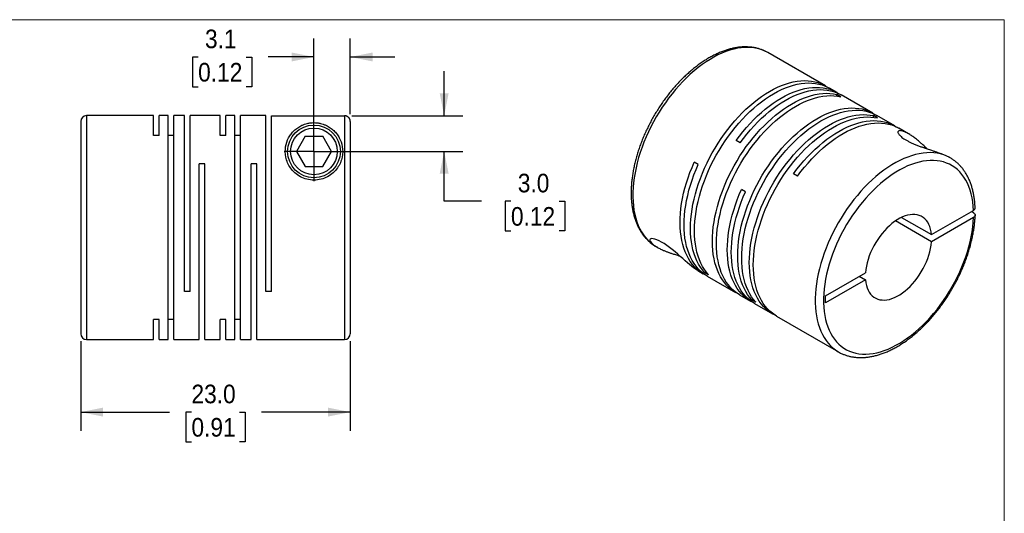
# Model space of a CAD drawing. Header units: millimetres. Extents: x 0 to 140, y 0 to 108.
# Tile 3 of 3: x 56 to 140, y 66 to 108. Entities that reach past the tile are written whole.
import ezdxf

# ---------------------------------------------------------------- set-up
doc = ezdxf.new("R2010")
doc.units = ezdxf.units.MM
doc.header["$LTSCALE"] = 0.5
doc.linetypes.add('SLD-Solid', pattern=[0])
doc.layers.add('SLD-0', color=7, linetype='SLD-Solid', lineweight=25)
doc.styles.add('SLDTEXTSTYLE0', font='GOTHIC.TTF', dxfattribs={"width": 0.913})
doc.dimstyles.new('SLDDIMSTYLE2', dxfattribs={"dimtxt": 1.5875, "dimasz": 1.905, "dimexe": 0, "dimexo": 0.0625, "dimgap": 0.396875, "dimtad": 0, "dimtih": 1, "dimtoh": 1, "dimdec": 1, "dimrnd": 1e-09, "dimzin": 12, "dimdsep": 46, "dimtxsty": 'SLDTEXTSTYLE0', "dimsah": 1, "dimcen": 0.09, "dimadec": 0, "dimazin": 3, "dimtfac": 1, "dimtdec": 1, "dimtmove": 0, "dimatfit": 0, "dimfxl": 0, "dimfrac": 2, "dimtolj": 1, "dimtzin": 12, "dimarcsym": 0})
doc.dimstyles.new('SLDDIMSTYLE3', dxfattribs={"dimtxt": 1.5875, "dimasz": 1.905, "dimexe": 0, "dimexo": 0.0625, "dimgap": 0.396875, "dimtad": 0, "dimtih": 1, "dimtoh": 1, "dimdec": 1, "dimrnd": 1e-09, "dimzin": 4, "dimdsep": 46, "dimtxsty": 'SLDTEXTSTYLE0', "dimsah": 1, "dimcen": 0.09, "dimadec": 0, "dimazin": 1, "dimtfac": 1, "dimtdec": 1, "dimtmove": 0, "dimatfit": 0, "dimfxl": 0, "dimfrac": 2, "dimtolj": 1, "dimtzin": 12, "dimarcsym": 0})
doc.dimstyles.new('SLDDIMSTYLE5', dxfattribs={"dimtxt": 1.5875, "dimasz": 1.905, "dimexe": 0, "dimexo": 0.0625, "dimgap": 0.396875, "dimtad": 0, "dimtih": 1, "dimtoh": 1, "dimdec": 1, "dimrnd": 1e-09, "dimzin": 4, "dimdsep": 46, "dimtxsty": 'SLDTEXTSTYLE0', "dimsah": 1, "dimcen": 0.09, "dimadec": 0, "dimazin": 1, "dimtfac": 1, "dimtdec": 1, "dimtofl": 0, "dimtmove": 0, "dimatfit": 3, "dimfxl": 0, "dimfrac": 2, "dimtolj": 1, "dimtzin": 12, "dimarcsym": 0})

# ---------------------------------------------------------------- blocks, each defined once
blk = doc.blocks.new('Block2')
at = {"color": 7, "linetype": 'SLD-Solid', "lineweight": 18}
for p, q in [((139.701, 107.951), (0.001, 107.951)), ((139.701, 0.001), (139.701, 107.951))]:
    blk.add_line(p, q, dxfattribs=at)
blk = doc.blocks.new('_D_6')
at = {"layer": 'SLD-0'}
for p, q in [((80.804, 97.353), (80.804, 106.357)), ((83.904, 99.895), (83.904, 106.357)), ((70.92, 104.758), (70.436, 104.758)), ((70.436, 104.758), (70.436, 102.238)), ((75.025, 104.758), (75.509, 104.758)), ((75.509, 104.758), (75.509, 102.238)), ((80.804, 104.77), (76.901, 104.77)), ((83.904, 104.77), (87.714, 104.77)), ((70.436, 102.238), (70.92, 102.238)), ((75.509, 102.238), (75.025, 102.238))]:
    blk.add_line(p, q, dxfattribs=at)
for points in [[(80.804, 104.77), (78.899, 105.151), (78.899, 104.389)], [(83.904, 104.77), (85.809, 104.389), (85.809, 105.151)]]:
    blk.add_solid(points, dxfattribs=at)
at = {"layer": 'SLD-0', "char_height": 1.5875, "attachment_point": 1, "style": 'SLDTEXTSTYLE0'}
for s, insert in [('3.1', (71.506, 107.108)), ('0.12', (70.92, 104.265))]:
    blk.add_mtext(s, dxfattribs=dict(at, insert=insert))
blk = doc.blocks.new('_D_7')
at = {"layer": 'SLD-0'}
for p, q in [((91.913, 99.761), (91.913, 103.571)), ((84.039, 99.761), (93.501, 99.761)), ((81.439, 96.718), (93.501, 96.718)), ((91.913, 92.472), (91.913, 96.718)), ((95.088, 92.472), (91.913, 92.472)), ((97.607, 92.46), (97.124, 92.46)), ((97.124, 92.46), (97.124, 89.94)), ((101.713, 92.46), (102.197, 92.46)), ((102.197, 92.46), (102.197, 89.94)), ((97.124, 89.94), (97.607, 89.94)), ((102.197, 89.94), (101.713, 89.94))]:
    blk.add_line(p, q, dxfattribs=at)
for points in [[(91.913, 99.761), (92.294, 101.666), (91.532, 101.666)], [(91.913, 96.718), (91.532, 94.813), (92.294, 94.813)]]:
    blk.add_solid(points, dxfattribs=at)
at = {"layer": 'SLD-0', "char_height": 1.5875, "attachment_point": 1, "style": 'SLDTEXTSTYLE0'}
for s, insert in [('3.0', (98.194, 94.81)), ('0.12', (97.607, 91.967))]:
    blk.add_mtext(s, dxfattribs=dict(at, insert=insert))
blk = doc.blocks.new('_D_8')
at = {"layer": 'SLD-0'}
for p, q in [((60.904, 80.533), (60.904, 72.893)), ((83.904, 80.533), (83.904, 72.893)), ((60.904, 74.48), (68.475, 74.48)), ((70.351, 74.468), (69.867, 74.468)), ((69.867, 74.468), (69.867, 71.948)), ((74.457, 74.468), (74.94, 74.468)), ((74.94, 74.468), (74.94, 71.948)), ((83.904, 74.48), (76.332, 74.48)), ((69.867, 71.948), (70.351, 71.948)), ((74.94, 71.948), (74.457, 71.948))]:
    blk.add_line(p, q, dxfattribs=at)
for points in [[(60.904, 74.48), (62.809, 74.099), (62.809, 74.861)], [(83.904, 74.48), (81.999, 74.861), (81.999, 74.099)]]:
    blk.add_solid(points, dxfattribs=at)
at = {"layer": 'SLD-0', "char_height": 1.5875, "attachment_point": 1, "style": 'SLDTEXTSTYLE0'}
for s, insert in [('23.0', (70.351, 76.819)), ('0.91', (70.351, 73.976))]:
    blk.add_mtext(s, dxfattribs=dict(at, insert=insert))
blk = doc.blocks.new('SW_CENTERMARKSYMBOL_3')
at = {"layer": 'SLD-0', "color": 0}
for q in [(0, 2.54), (-2.54, 0), (0, -2.54), (2.54, 0)]:
    blk.add_line((0, 0), q, dxfattribs=at)

msp = doc.modelspace()

# ---------------------------------------------------------------- linework, layer by layer
for p, q in [((124.451, 102.305), (119.537, 105.142)), ((125.441, 101.734), (124.791, 102.109)), ((125.744, 101.385), (125.404, 101.581)), ((125.404, 101.444), (125.404, 101.581)), ((128.482, 99.979), (125.781, 101.538)), ((60.904, 99.268), (60.904, 81.168)), ((67.104, 99.768), (61.404, 99.768)), ((61.404, 99.768), (61.404, 80.668)), ((67.104, 98.06), (67.104, 99.768)), ((68.354, 99.768), (67.584, 99.768)), ((67.584, 98.06), (67.584, 99.768)), ((68.354, 80.668), (68.354, 99.768)), ((69.754, 99.768), (68.834, 99.768)), ((68.834, 80.668), (68.834, 99.768)), ((69.754, 84.768), (69.754, 99.768)), ((72.804, 99.768), (70.234, 99.768)), ((70.234, 84.768), (70.234, 99.768)), ((72.804, 98.06), (72.804, 99.768)), ((74.054, 99.768), (73.284, 99.768)), ((73.284, 98.06), (73.284, 99.768)), ((74.054, 80.668), (74.054, 99.768)), ((76.704, 99.768), (74.534, 99.768)), ((74.534, 80.668), (74.534, 99.768)), ((76.704, 84.768), (76.704, 99.768)), ((77.184, 84.768), (77.184, 99.761)), ((77.184, 99.761), (83.404, 99.761)), ((83.404, 99.761), (83.404, 80.668)), ((83.904, 99.26), (83.904, 81.168)), ((128.89, 99.569), (128.551, 99.765)), ((128.551, 99.628), (128.551, 99.765)), ((130.356, 98.897), (128.821, 99.783)), ((131.533, 98.217), (130.695, 98.701)), ((67.584, 98.06), (67.104, 98.06)), ((68.834, 98.06), (68.354, 98.06)), ((73.284, 98.06), (72.804, 98.06)), ((74.534, 98.06), (74.054, 98.06)), ((80.053, 98.018), (79.303, 96.718)), ((80.053, 98.018), (81.554, 98.018)), ((82.305, 96.718), (81.554, 98.018)), ((117.152, 97.446), (116.813, 97.642)), ((79.303, 96.718), (80.053, 95.418)), ((81.554, 95.418), (82.305, 96.718)), ((113.587, 95.598), (113.248, 95.794)), ((135.093, 96.162), (134.977, 96.229)), ((135.093, 96.162), (135.073, 96.173)), ((71.484, 95.668), (71.004, 95.668)), ((71.004, 80.668), (71.004, 95.668)), ((71.484, 80.668), (71.484, 95.668)), ((75.934, 95.668), (75.454, 95.668)), ((75.454, 80.668), (75.454, 95.668)), ((75.934, 80.668), (75.934, 95.668)), ((80.053, 95.418), (81.554, 95.418)), ((122.067, 94.609), (121.727, 94.805)), ((117.617, 93.271), (117.278, 93.467)), ((133.488, 89.619), (137.066, 91.684)), ((137.066, 91.48), (136.889, 91.582)), ((133.488, 89.006), (130.407, 90.785)), ((130.937, 91.092), (133.488, 89.619)), ((137.066, 91.072), (133.488, 89.006)), ((109.978, 88.606), (109.988, 88.601)), ((109.988, 88.601), (110.104, 88.534)), ((113.549, 86.545), (114.018, 86.274)), ((114.131, 86.383), (114.25, 86.452)), ((114.471, 86.187), (114.131, 86.383)), ((114.358, 86.078), (116.776, 84.682)), ((124.45, 84.401), (127.856, 86.368)), ((127.856, 85.755), (124.45, 83.789)), ((127.326, 86.061), (127.856, 85.755)), ((70.234, 84.768), (69.754, 84.768)), ((77.184, 84.768), (76.704, 84.768)), ((117.115, 84.486), (118.049, 83.947)), ((118.162, 84.057), (118.28, 84.125)), ((118.501, 83.861), (118.162, 84.057)), ((124.45, 83.789), (124.45, 84.401)), ((118.388, 83.751), (119.923, 82.866)), ((67.584, 82.376), (67.104, 82.376)), ((67.104, 80.668), (67.104, 82.376)), ((67.584, 80.668), (67.584, 82.376)), ((68.834, 82.376), (68.354, 82.376)), ((73.284, 82.376), (72.804, 82.376)), ((72.804, 80.668), (72.804, 82.376)), ((73.284, 80.668), (73.284, 82.376)), ((74.534, 82.376), (74.054, 82.376)), ((120.262, 82.67), (125.544, 79.62)), ((61.404, 80.668), (67.104, 80.668)), ((67.584, 80.668), (68.354, 80.668)), ((68.834, 80.668), (71.004, 80.668)), ((71.484, 80.668), (72.804, 80.668)), ((73.284, 80.668), (74.054, 80.668)), ((74.534, 80.668), (75.454, 80.668)), ((75.934, 80.668), (83.404, 80.668)), ((125.544, 79.62), (125.563, 79.609))]:
    msp.add_line(p, q)
at = {"flags": 128}
for points in [[(119.537, 105.142), (119.52, 105.152), (119.273, 105.279), (119.014, 105.385), (118.744, 105.469), (118.464, 105.531), (118.174, 105.571), (117.876, 105.589), (117.57, 105.584), (117.257, 105.558), (116.937, 105.51), (116.612, 105.439), (116.282, 105.347), (115.948, 105.233), (115.612, 105.098), (115.273, 104.942), (114.933, 104.765), (114.592, 104.569), (114.252, 104.353), (113.913, 104.117), (113.576, 103.864), (113.243, 103.592), (112.913, 103.304), (112.588, 102.999), (112.268, 102.678), (111.955, 102.343), (111.649, 101.994), (111.35, 101.632), (111.061, 101.257), (110.781, 100.872), (110.511, 100.476), (110.252, 100.071), (110.004, 99.658), (109.769, 99.238), (109.546, 98.812), (109.336, 98.381), (109.14, 97.946), (108.959, 97.508), (108.792, 97.069), (108.641, 96.629), (108.505, 96.19), (108.385, 95.753), (108.281, 95.318), (108.194, 94.888), (108.123, 94.462), (108.069, 94.043), (108.033, 93.631), (108.013, 93.227), (108.011, 92.832), (108.025, 92.448), (108.057, 92.074), (108.106, 91.714), (108.172, 91.366), (108.255, 91.032), (108.354, 90.713), (108.47, 90.41), (108.601, 90.123), (108.748, 89.853), (108.911, 89.601), (109.088, 89.368), (109.28, 89.154), (109.486, 88.959), (109.705, 88.785), (109.937, 88.631), (109.978, 88.606)], [(114.131, 86.383), (113.943, 86.605), (113.77, 86.845), (113.612, 87.104), (113.469, 87.381), (113.343, 87.674), (113.232, 87.985), (113.138, 88.31), (113.061, 88.65), (113.001, 89.004), (112.958, 89.371), (112.932, 89.75), (112.924, 90.14), (112.933, 90.54), (112.959, 90.949), (113.002, 91.366), (113.063, 91.79), (113.14, 92.219), (113.234, 92.653), (113.345, 93.091), (113.472, 93.531), (113.615, 93.972), (113.773, 94.414), (113.947, 94.854), (114.135, 95.292), (114.338, 95.728), (114.554, 96.159), (114.784, 96.584), (115.025, 97.003), (115.279, 97.414), (115.544, 97.817), (115.82, 98.209), (116.106, 98.592), (116.4, 98.962), (116.704, 99.32), (117.014, 99.664), (117.332, 99.994), (117.656, 100.309), (117.985, 100.607), (118.318, 100.889), (118.654, 101.153), (118.994, 101.398), (119.335, 101.625), (119.677, 101.833), (120.019, 102.02), (120.36, 102.187), (120.699, 102.333), (121.036, 102.458), (121.369, 102.561), (121.698, 102.642), (122.021, 102.701), (122.339, 102.738), (122.65, 102.752), (122.953, 102.745), (123.248, 102.715), (123.533, 102.662), (123.809, 102.588), (124.074, 102.491), (124.328, 102.373), (124.57, 102.233), (124.618, 102.202)], [(114.471, 86.187), (114.283, 86.409), (114.11, 86.649), (113.951, 86.908), (113.809, 87.185), (113.682, 87.479), (113.572, 87.789), (113.478, 88.114), (113.401, 88.454), (113.341, 88.809), (113.298, 89.175), (113.272, 89.554), (113.263, 89.944), (113.272, 90.344), (113.298, 90.753), (113.342, 91.17), (113.402, 91.594), (113.48, 92.023), (113.574, 92.457), (113.685, 92.895), (113.812, 93.335), (113.954, 93.776), (114.113, 94.218), (114.287, 94.658), (114.475, 95.097), (114.677, 95.532), (114.894, 95.963), (115.123, 96.388), (115.365, 96.807), (115.619, 97.218), (115.884, 97.621), (116.16, 98.014), (116.445, 98.396), (116.74, 98.766), (117.043, 99.124), (117.354, 99.468), (117.672, 99.798), (117.995, 100.113), (118.324, 100.411), (118.657, 100.693), (118.994, 100.957), (119.333, 101.202), (119.674, 101.429), (120.016, 101.637), (120.358, 101.824), (120.699, 101.991), (121.038, 102.137), (121.375, 102.262), (121.708, 102.365), (122.037, 102.446), (122.361, 102.505), (122.678, 102.542), (122.989, 102.557), (123.292, 102.549), (123.587, 102.519), (123.873, 102.466), (124.148, 102.392), (124.414, 102.295), (124.667, 102.177), (124.791, 102.109)], [(116.949, 84.589), (116.897, 84.616), (116.655, 84.756), (116.426, 84.916), (116.21, 85.098), (116.007, 85.299), (115.819, 85.521), (115.646, 85.761), (115.487, 86.02), (115.345, 86.296), (115.218, 86.59), (115.107, 86.9), (115.013, 87.225), (114.936, 87.565), (114.875, 87.919), (114.832, 88.286), (114.806, 88.665), (114.798, 89.055), (114.806, 89.454), (114.832, 89.863), (114.875, 90.28), (114.936, 90.704), (115.013, 91.133), (115.107, 91.567), (115.218, 92.004), (115.345, 92.444), (115.487, 92.886), (115.646, 93.327), (115.819, 93.768), (116.007, 94.206), (116.21, 94.642), (116.426, 95.072), (116.655, 95.498), (116.897, 95.917), (117.15, 96.328), (117.415, 96.731), (117.691, 97.124), (117.977, 97.506), (118.271, 97.877), (118.574, 98.235), (118.885, 98.579), (119.203, 98.909), (119.526, 99.224), (119.855, 99.522), (120.188, 99.804), (120.525, 100.068), (120.864, 100.314), (121.205, 100.541), (121.547, 100.749), (121.889, 100.936), (122.23, 101.104), (122.569, 101.25), (122.906, 101.375), (123.239, 101.478), (123.568, 101.559), (123.892, 101.619), (124.21, 101.656), (124.52, 101.671), (124.824, 101.663), (125.119, 101.633), (125.404, 101.581)], [(116.813, 97.642), (117.099, 98.024), (117.393, 98.394), (117.697, 98.752), (118.008, 99.096), (118.325, 99.426), (118.649, 99.74), (118.978, 100.038), (119.311, 100.32), (119.648, 100.584), (119.987, 100.829), (120.328, 101.056), (120.67, 101.263), (121.012, 101.45), (121.353, 101.617), (121.692, 101.763), (122.029, 101.887), (122.362, 101.99), (122.691, 102.071), (123.014, 102.13), (123.332, 102.167), (123.643, 102.181), (123.946, 102.173), (124.241, 102.143), (124.526, 102.09), (124.802, 102.015), (125.067, 101.919), (125.32, 101.8), (125.562, 101.66), (125.608, 101.631)], [(117.152, 97.446), (117.438, 97.828), (117.733, 98.198), (118.036, 98.556), (118.347, 98.9), (118.665, 99.23), (118.988, 99.544), (119.317, 99.843), (119.651, 100.124), (119.987, 100.388), (120.327, 100.633), (120.668, 100.86), (121.01, 101.067), (121.351, 101.254), (121.692, 101.421), (122.032, 101.567), (122.368, 101.691), (122.702, 101.794), (123.03, 101.875), (123.354, 101.934), (123.671, 101.971), (123.982, 101.985), (124.285, 101.977), (124.58, 101.947), (124.866, 101.894), (125.141, 101.819), (125.406, 101.723), (125.66, 101.604), (125.781, 101.538)], [(117.115, 84.486), (116.994, 84.56), (116.765, 84.72), (116.549, 84.902), (116.347, 85.103), (116.159, 85.325), (115.985, 85.565), (115.827, 85.824), (115.684, 86.1), (115.557, 86.394), (115.447, 86.704), (115.352, 87.029), (115.275, 87.369), (115.215, 87.723), (115.172, 88.09), (115.146, 88.469), (115.137, 88.859), (115.146, 89.258), (115.172, 89.667), (115.215, 90.084), (115.275, 90.508), (115.352, 90.937), (115.447, 91.371), (115.557, 91.809), (115.684, 92.249), (115.827, 92.69), (115.985, 93.131), (116.159, 93.572), (116.347, 94.01), (116.549, 94.446), (116.765, 94.876), (116.994, 95.302), (117.236, 95.721), (117.49, 96.132), (117.755, 96.535), (118.03, 96.928), (118.316, 97.31), (118.611, 97.681), (118.914, 98.039), (119.225, 98.383), (119.542, 98.713), (119.866, 99.028), (120.194, 99.326), (120.528, 99.608), (120.864, 99.872), (121.204, 100.118), (121.545, 100.345), (121.886, 100.553), (122.228, 100.74), (122.569, 100.908), (122.909, 101.054), (123.245, 101.179), (123.579, 101.282), (123.908, 101.363), (124.231, 101.423), (124.549, 101.46), (124.86, 101.475), (125.163, 101.467), (125.458, 101.437), (125.744, 101.385)], [(118.162, 84.057), (117.974, 84.278), (117.801, 84.518), (117.642, 84.777), (117.5, 85.054), (117.373, 85.348), (117.263, 85.658), (117.169, 85.983), (117.092, 86.324), (117.032, 86.678), (116.989, 87.045), (116.963, 87.424), (116.954, 87.814), (116.963, 88.213), (116.989, 88.622), (117.033, 89.039), (117.093, 89.463), (117.171, 89.892), (117.265, 90.326), (117.376, 90.764), (117.503, 91.204), (117.646, 91.645), (117.804, 92.087), (117.978, 92.527), (118.166, 92.966), (118.368, 93.401), (118.585, 93.832), (118.814, 94.257), (119.056, 94.676), (119.31, 95.087), (119.575, 95.49), (119.851, 95.883), (120.136, 96.265), (120.431, 96.635), (120.734, 96.993), (121.045, 97.337), (121.363, 97.667), (121.686, 97.982), (122.015, 98.28), (122.348, 98.562), (122.685, 98.826), (123.024, 99.072), (123.365, 99.298), (123.707, 99.506), (124.049, 99.693), (124.39, 99.86), (124.729, 100.006), (125.066, 100.131), (125.399, 100.234), (125.728, 100.315), (126.052, 100.374), (126.369, 100.411), (126.68, 100.426), (126.983, 100.418), (127.278, 100.388), (127.564, 100.335), (127.84, 100.261), (128.105, 100.164), (128.358, 100.046), (128.6, 99.907), (128.649, 99.875)], [(118.501, 83.861), (118.313, 84.082), (118.14, 84.322), (117.982, 84.581), (117.839, 84.858), (117.713, 85.152), (117.602, 85.462), (117.508, 85.787), (117.431, 86.128), (117.371, 86.482), (117.328, 86.849), (117.302, 87.228), (117.294, 87.618), (117.303, 88.018), (117.329, 88.426), (117.372, 88.843), (117.433, 89.267), (117.51, 89.696), (117.604, 90.13), (117.715, 90.568), (117.842, 91.008), (117.985, 91.449), (118.143, 91.891), (118.317, 92.331), (118.505, 92.77), (118.708, 93.205), (118.924, 93.636), (119.153, 94.061), (119.395, 94.48), (119.649, 94.891), (119.914, 95.294), (120.19, 95.687), (120.476, 96.069), (120.77, 96.439), (121.074, 96.797), (121.384, 97.141), (121.702, 97.471), (122.026, 97.786), (122.355, 98.084), (122.688, 98.366), (123.024, 98.63), (123.364, 98.876), (123.705, 99.103), (124.047, 99.31), (124.389, 99.497), (124.73, 99.664), (125.069, 99.81), (125.406, 99.935), (125.739, 100.038), (126.068, 100.119), (126.391, 100.178), (126.709, 100.215), (127.02, 100.23), (127.323, 100.222), (127.618, 100.192), (127.903, 100.139), (128.179, 100.065), (128.444, 99.968), (128.698, 99.85), (128.821, 99.783)], [(120.095, 82.773), (120.043, 82.799), (119.802, 82.939), (119.572, 83.1), (119.356, 83.281), (119.154, 83.483), (118.966, 83.704), (118.792, 83.944), (118.634, 84.203), (118.491, 84.48), (118.364, 84.773), (118.254, 85.083), (118.16, 85.408), (118.082, 85.749), (118.022, 86.103), (117.979, 86.469), (117.953, 86.848), (117.944, 87.238), (117.953, 87.638), (117.979, 88.047), (118.022, 88.463), (118.082, 88.887), (118.16, 89.316), (118.254, 89.75), (118.364, 90.188), (118.491, 90.628), (118.634, 91.069), (118.792, 91.511), (118.966, 91.951), (119.154, 92.39), (119.356, 92.825), (119.572, 93.256), (119.802, 93.681), (120.043, 94.1), (120.297, 94.512), (120.562, 94.914), (120.838, 95.307), (121.123, 95.69), (121.418, 96.06), (121.721, 96.418), (122.032, 96.762), (122.349, 97.092), (122.673, 97.407), (123.002, 97.706), (123.335, 97.988), (123.671, 98.252), (124.011, 98.498), (124.352, 98.725), (124.694, 98.932), (125.036, 99.12), (125.377, 99.287), (125.716, 99.433), (126.053, 99.558), (126.386, 99.661), (126.715, 99.743), (127.038, 99.802), (127.356, 99.839), (127.667, 99.854), (127.97, 99.847), (128.265, 99.817), (128.551, 99.765)], [(120.262, 82.67), (120.141, 82.743), (119.912, 82.904), (119.696, 83.085), (119.493, 83.287), (119.305, 83.508), (119.132, 83.748), (118.973, 84.007), (118.831, 84.284), (118.704, 84.577), (118.593, 84.887), (118.499, 85.213), (118.422, 85.553), (118.362, 85.907), (118.318, 86.273), (118.292, 86.652), (118.284, 87.042), (118.292, 87.442), (118.318, 87.851), (118.362, 88.267), (118.422, 88.691), (118.499, 89.12), (118.593, 89.554), (118.704, 89.992), (118.831, 90.432), (118.973, 90.873), (119.132, 91.315), (119.305, 91.755), (119.493, 92.194), (119.696, 92.629), (119.912, 93.06), (120.141, 93.485), (120.383, 93.904), (120.636, 94.316), (120.901, 94.718), (121.177, 95.111), (121.463, 95.494), (121.757, 95.864), (122.06, 96.222), (122.371, 96.567), (122.689, 96.897), (123.012, 97.211), (123.341, 97.51), (123.674, 97.792), (124.011, 98.056), (124.35, 98.302), (124.691, 98.529), (125.033, 98.736), (125.375, 98.924), (125.716, 99.091), (126.055, 99.237), (126.392, 99.362), (126.725, 99.466), (127.054, 99.547), (127.378, 99.606), (127.696, 99.643), (128.006, 99.658), (128.31, 99.651), (128.605, 99.621), (128.89, 99.569)], [(121.727, 94.805), (122.013, 95.187), (122.308, 95.557), (122.611, 95.915), (122.922, 96.259), (123.24, 96.589), (123.563, 96.903), (123.892, 97.201), (124.226, 97.483), (124.562, 97.747), (124.902, 97.992), (125.243, 98.219), (125.585, 98.426), (125.926, 98.613), (126.267, 98.78), (126.607, 98.926), (126.943, 99.05), (127.276, 99.153), (127.605, 99.234), (127.929, 99.293), (128.246, 99.33), (128.557, 99.344), (128.86, 99.336), (129.155, 99.306), (129.44, 99.253), (129.716, 99.178), (129.981, 99.082), (130.235, 98.963), (130.477, 98.823), (130.522, 98.794)], [(122.067, 94.609), (122.354, 94.993), (122.65, 95.365), (122.955, 95.725), (123.268, 96.07), (123.588, 96.401), (123.913, 96.717), (124.244, 97.016), (124.579, 97.299), (124.918, 97.563), (125.259, 97.809), (125.602, 98.036), (125.946, 98.243), (126.29, 98.43), (126.632, 98.596), (126.973, 98.741), (127.311, 98.864), (127.646, 98.965), (127.976, 99.045), (128.301, 99.102), (128.619, 99.136), (128.931, 99.148), (129.235, 99.138), (129.53, 99.104), (129.816, 99.049), (130.092, 98.971), (130.356, 98.87), (130.61, 98.748), (130.695, 98.701)], [(135.073, 96.173), (135.043, 96.19), (134.794, 96.314), (134.533, 96.417), (134.262, 96.498), (133.98, 96.557), (133.689, 96.594), (133.39, 96.609), (133.083, 96.602), (132.769, 96.572), (132.448, 96.521), (132.123, 96.447), (131.792, 96.352), (131.458, 96.235), (131.121, 96.097), (130.782, 95.938), (130.442, 95.759), (130.101, 95.559), (129.761, 95.34), (129.422, 95.103), (129.086, 94.846), (128.753, 94.573), (128.423, 94.282), (128.099, 93.975), (127.78, 93.652), (127.468, 93.315), (127.163, 92.964), (126.866, 92.6), (126.578, 92.224), (126.299, 91.837), (126.031, 91.44), (125.773, 91.034), (125.527, 90.62), (125.293, 90.199), (125.072, 89.772), (124.864, 89.34), (124.671, 88.905), (124.491, 88.467), (124.326, 88.027), (124.177, 87.588), (124.043, 87.149), (123.926, 86.712), (123.824, 86.278), (123.739, 85.848), (123.671, 85.423), (123.619, 85.005), (123.585, 84.593), (123.568, 84.191), (123.568, 83.797), (123.585, 83.414), (123.619, 83.043), (123.671, 82.684), (123.739, 82.338), (123.824, 82.006), (123.926, 81.689), (124.043, 81.388), (124.177, 81.104), (124.326, 80.836), (124.491, 80.587), (124.671, 80.356), (124.864, 80.145), (125.072, 79.953), (125.293, 79.781), (125.527, 79.63), (125.544, 79.62)], [(114.191, 86.181), (114.179, 86.187), (113.934, 86.325), (113.701, 86.483), (113.482, 86.662), (113.277, 86.862), (113.086, 87.082), (112.909, 87.321), (112.748, 87.579), (112.603, 87.855), (112.473, 88.148), (112.36, 88.458), (112.264, 88.783), (112.185, 89.124), (112.123, 89.478), (112.078, 89.846), (112.05, 90.226), (112.04, 90.617), (112.047, 91.018), (112.072, 91.429), (112.115, 91.847), (112.174, 92.273), (112.251, 92.704), (112.345, 93.14), (112.456, 93.58), (112.583, 94.023), (112.726, 94.466), (112.884, 94.91), (113.059, 95.353), (113.248, 95.794)], [(137.066, 91.684), (137.044, 92.055), (137.004, 92.415), (136.947, 92.761), (136.873, 93.094), (136.782, 93.412), (136.675, 93.714), (136.551, 94), (136.411, 94.269), (136.256, 94.52), (136.086, 94.753), (135.901, 94.966), (135.701, 95.16), (135.488, 95.333), (135.262, 95.486), (135.024, 95.617), (134.774, 95.727), (134.512, 95.815), (134.24, 95.881), (133.959, 95.925), (133.669, 95.946), (133.37, 95.945), (133.064, 95.922), (132.752, 95.876), (132.434, 95.808), (132.111, 95.718), (131.784, 95.606), (131.455, 95.473), (131.123, 95.318), (130.79, 95.143), (130.456, 94.948), (130.123, 94.733), (129.792, 94.499), (129.463, 94.246), (129.138, 93.975), (128.816, 93.688), (128.5, 93.384), (128.189, 93.064), (127.885, 92.73), (127.589, 92.383), (127.301, 92.022), (127.023, 91.65), (126.754, 91.267), (126.496, 90.875), (126.249, 90.473), (126.014, 90.065), (125.792, 89.649), (125.583, 89.229), (125.388, 88.804), (125.207, 88.376), (125.041, 87.946), (124.89, 87.516), (124.755, 87.086), (124.636, 86.658), (124.534, 86.232), (124.448, 85.811), (124.379, 85.394), (124.327, 84.984), (124.292, 84.581), (124.275, 84.187), (124.275, 83.802), (124.292, 83.427), (124.327, 83.064), (124.379, 82.714), (124.448, 82.377), (124.534, 82.055), (124.636, 81.748), (124.755, 81.457), (124.89, 81.182), (125.041, 80.926), (125.207, 80.688), (125.388, 80.469), (125.583, 80.269), (125.792, 80.09), (126.014, 79.931), (126.249, 79.793), (126.496, 79.677), (126.754, 79.583), (127.023, 79.51), (127.301, 79.46), (127.589, 79.432), (127.885, 79.426), (128.189, 79.443), (128.5, 79.482), (128.816, 79.544), (129.138, 79.627), (129.463, 79.733), (129.792, 79.86), (130.123, 80.008), (130.456, 80.177), (130.79, 80.366), (131.123, 80.576), (131.455, 80.804), (131.784, 81.052), (132.111, 81.317), (132.434, 81.6), (132.752, 81.899), (133.064, 82.214), (133.37, 82.544), (133.669, 82.887), (133.959, 83.244), (134.24, 83.613), (134.512, 83.993), (134.774, 84.382), (135.024, 84.781), (135.262, 85.188), (135.488, 85.601), (135.701, 86.021), (135.901, 86.444), (136.086, 86.871), (136.256, 87.301), (136.411, 87.731), (136.551, 88.161), (136.675, 88.59), (136.782, 89.016), (136.873, 89.439), (136.947, 89.857), (137.004, 90.27), (137.044, 90.675), (137.066, 91.072)], [(114.358, 86.078), (114.239, 86.15), (114.01, 86.311), (113.793, 86.492), (113.591, 86.693), (113.403, 86.914), (113.229, 87.154), (113.071, 87.413), (112.928, 87.689), (112.801, 87.983), (112.69, 88.292), (112.596, 88.618), (112.518, 88.958), (112.458, 89.311), (112.414, 89.678), (112.388, 90.057), (112.379, 90.447), (112.388, 90.846), (112.414, 91.255), (112.457, 91.672), (112.517, 92.095), (112.594, 92.525), (112.688, 92.959), (112.798, 93.396), (112.925, 93.836), (113.067, 94.277), (113.226, 94.719), (113.399, 95.159), (113.587, 95.598)], [(118.221, 83.855), (118.172, 83.88), (117.93, 84.019), (117.701, 84.18), (117.485, 84.361), (117.282, 84.562), (117.094, 84.783), (116.92, 85.024), (116.762, 85.282), (116.619, 85.558), (116.492, 85.852), (116.381, 86.162), (116.287, 86.487), (116.209, 86.827), (116.149, 87.181), (116.105, 87.547), (116.079, 87.926), (116.07, 88.316), (116.079, 88.715), (116.105, 89.124), (116.148, 89.541), (116.208, 89.964), (116.285, 90.394), (116.379, 90.828), (116.489, 91.265), (116.616, 91.705), (116.759, 92.147), (116.917, 92.588), (117.09, 93.029), (117.278, 93.467)], [(118.388, 83.751), (118.27, 83.823), (118.04, 83.984), (117.824, 84.165), (117.621, 84.367), (117.433, 84.588), (117.26, 84.828), (117.101, 85.086), (116.958, 85.362), (116.831, 85.656), (116.72, 85.966), (116.626, 86.291), (116.549, 86.631), (116.488, 86.985), (116.445, 87.351), (116.419, 87.73), (116.41, 88.12), (116.418, 88.52), (116.444, 88.928), (116.487, 89.345), (116.547, 89.768), (116.624, 90.198), (116.718, 90.632), (116.829, 91.069), (116.955, 91.509), (117.098, 91.951), (117.256, 92.392), (117.429, 92.833), (117.617, 93.271)], [(133.488, 89.619), (133.458, 89.86), (133.41, 90.087), (133.345, 90.299), (133.263, 90.494), (133.164, 90.671), (133.049, 90.83), (132.919, 90.968), (132.775, 91.085), (132.618, 91.181), (132.448, 91.255), (132.266, 91.305), (132.075, 91.333), (131.875, 91.338), (131.667, 91.319), (131.452, 91.277), (131.233, 91.212), (131.01, 91.125), (130.785, 91.016), (130.559, 90.885), (130.334, 90.735), (130.111, 90.565), (129.892, 90.376), (129.678, 90.171), (129.47, 89.949), (129.269, 89.713), (129.078, 89.465), (128.897, 89.205), (128.727, 88.935), (128.569, 88.657), (128.425, 88.374), (128.295, 88.085), (128.181, 87.795), (128.082, 87.503), (128, 87.213), (127.934, 86.926), (127.886, 86.643), (127.856, 86.368)], [(113.549, 86.545), (113.451, 86.604), (113.345, 86.674), (113.183, 86.791), (113.017, 86.92), (112.846, 87.061), (112.672, 87.211), (112.472, 87.387), (112.266, 87.572), (112.054, 87.762), (111.836, 87.954), (111.608, 88.152), (111.375, 88.345), (111.141, 88.529), (110.906, 88.701), (110.678, 88.855), (110.459, 88.988), (110.253, 89.096), (110.064, 89.18), (109.895, 89.237), (109.751, 89.268), (109.635, 89.275), (109.549, 89.258), (109.494, 89.222), (109.47, 89.169), (109.47, 89.125), (109.485, 89.075), (109.513, 89.02), (109.601, 88.908), (109.736, 88.783), (109.921, 88.647), (109.921, 88.647)], [(127.856, 85.755), (127.886, 85.514), (127.934, 85.287), (128, 85.075), (128.082, 84.88), (128.181, 84.703), (128.295, 84.544), (128.425, 84.406), (128.569, 84.289), (128.727, 84.193), (128.897, 84.12), (129.078, 84.069), (129.269, 84.041), (129.47, 84.037), (129.678, 84.055), (129.892, 84.097), (130.111, 84.162), (130.334, 84.249), (130.559, 84.358), (130.785, 84.489), (131.01, 84.639), (131.233, 84.809), (131.452, 84.998), (131.667, 85.203), (131.875, 85.425), (132.075, 85.661), (132.266, 85.909), (132.448, 86.169), (132.618, 86.439), (132.775, 86.717), (132.919, 87.001), (133.049, 87.289), (133.164, 87.579), (133.263, 87.871), (133.345, 88.161), (133.41, 88.448), (133.458, 88.731), (133.488, 89.006)]]:
    msp.add_lwpolyline(points, dxfattribs=at)
for radius in [2.25, 1.99]:
    msp.add_circle((80.804, 96.718), radius)
for centre, start, end in [((61.404, 99.268), 90, 180), ((61.404, 81.168), 180, 270), ((83.404, 81.168), 270, 0)]:
    msp.add_arc(centre, 0.5, start, end)
for points, knots in [([(119.539, 105.141), (119.462, 105.183), (119.304, 105.27), (119.053, 105.378), (118.788, 105.47), (118.514, 105.542), (118.232, 105.593), (117.942, 105.625), (117.644, 105.637), (117.34, 105.628), (117.029, 105.598), (116.713, 105.549), (116.392, 105.478), (116.067, 105.388), (115.739, 105.277), (115.41, 105.147), (115.079, 104.997), (114.747, 104.828), (114.416, 104.641), (114.086, 104.436), (113.759, 104.214), (113.433, 103.974), (113.111, 103.719), (112.794, 103.448), (112.481, 103.162), (112.173, 102.862), (111.871, 102.548), (111.576, 102.222), (111.289, 101.883), (111.009, 101.533), (110.738, 101.173), (110.476, 100.803), (110.223, 100.425), (109.981, 100.038), (109.75, 99.644), (109.53, 99.244), (109.322, 98.839), (109.126, 98.429), (108.942, 98.016), (108.772, 97.6), (108.615, 97.182), (108.472, 96.764), (108.344, 96.345), (108.23, 95.928), (108.131, 95.512), (108.046, 95.1), (107.978, 94.691), (107.925, 94.286), (107.887, 93.888), (107.866, 93.495), (107.861, 93.11), (107.871, 92.733), (107.899, 92.365), (107.942, 92.007), (108.002, 91.66), (108.078, 91.324), (108.171, 91.001), (108.279, 90.692), (108.403, 90.397), (108.543, 90.118), (108.697, 89.854), (108.866, 89.608), (109.049, 89.379), (109.244, 89.168), (109.453, 88.975), (109.673, 88.802), (109.849, 88.68), (109.954, 88.622), (109.978, 88.609)], [0, 0, 0, 0, 0.014002, 0.028723, 0.043459, 0.058234, 0.07307, 0.087981, 0.102978, 0.118064, 0.133238, 0.148492, 0.163817, 0.179201, 0.194631, 0.210096, 0.225585, 0.241088, 0.256598, 0.272109, 0.287616, 0.303116, 0.318609, 0.334093, 0.349567, 0.365032, 0.380489, 0.395937, 0.411379, 0.426814, 0.442243, 0.457669, 0.473091, 0.488511, 0.50393, 0.519349, 0.534769, 0.550191, 0.565616, 0.581045, 0.59648, 0.611921, 0.62737, 0.642827, 0.658294, 0.673771, 0.689259, 0.704758, 0.720269, 0.735791, 0.751322, 0.766861, 0.782405, 0.797947, 0.813481, 0.828999, 0.844489, 0.859941, 0.87534, 0.890673, 0.905929, 0.921096, 0.93617, 0.951151, 0.966045, 0.980864, 0.995628, 1, 1, 1, 1]), ([(80.804, 94.268), (81.007, 94.268), (81.413, 94.319), (81.975, 94.539), (82.454, 94.877), (82.822, 95.294), (83.077, 95.757), (83.268, 96.386), (83.265, 97.143), (83.038, 97.779), (82.76, 98.21), (82.503, 98.497), (82.201, 98.744), (81.893, 98.922), (81.61, 99.036), (81.365, 99.107), (81.098, 99.156), (80.8, 99.174), (80.501, 99.155), (80.236, 99.106), (79.992, 99.034), (79.71, 98.919), (79.405, 98.742), (79.101, 98.493), (78.845, 98.206), (78.566, 97.773), (78.341, 97.137), (78.34, 96.381), (78.533, 95.753), (78.789, 95.291), (79.156, 94.875), (79.634, 94.539), (80.195, 94.319), (80.6, 94.268), (80.804, 94.268)], [0, 0, 0, 0, 0.03143, 0.0626279, 0.0938151, 0.125377, 0.1558577, 0.1880198, 0.250375, 0.3126981, 0.3438249, 0.3748475, 0.4061014, 0.4373974, 0.4543756, 0.4688431, 0.4854226, 0.5002242, 0.5149926, 0.5315759, 0.5460123, 0.5629501, 0.5942751, 0.6253869, 0.656629, 0.6878354, 0.7500436, 0.8123338, 0.8444579, 0.8749148, 0.9063256, 0.9373734, 0.9685694, 1, 1, 1, 1]), ([(83.904, 99.26), (83.903, 99.284), (83.901, 99.332), (83.885, 99.4), (83.862, 99.464), (83.831, 99.523), (83.794, 99.576), (83.751, 99.622), (83.705, 99.661), (83.657, 99.693), (83.606, 99.719), (83.555, 99.738), (83.504, 99.751), (83.453, 99.759), (83.42, 99.76), (83.404, 99.761)], [0, 0, 0, 0, 0.0916056, 0.1807638, 0.2674746, 0.3517377, 0.4335532, 0.5129211, 0.5898417, 0.6643153, 0.7363423, 0.8059235, 0.8730595, 0.9377513, 1, 1, 1, 1]), ([(133.114, 96.936), (133.095, 96.954), (133.042, 97.006), (132.945, 97.101), (132.818, 97.221), (132.686, 97.343), (132.563, 97.452), (132.459, 97.542), (132.341, 97.643), (132.204, 97.754), (132.05, 97.873), (131.905, 97.978), (131.772, 98.069), (131.626, 98.163), (131.47, 98.255), (131.307, 98.339), (131.161, 98.403), (131.009, 98.456), (130.862, 98.488), (130.736, 98.487), (130.659, 98.453), (130.625, 98.398), (130.625, 98.328), (130.658, 98.243), (130.725, 98.144), (130.828, 98.034), (130.966, 97.916), (131.136, 97.793), (131.274, 97.71), (131.344, 97.668)], [0, 0, 0, 0, 0.012016, 0.034184, 0.06317, 0.094744, 0.121189, 0.144168, 0.163679, 0.200729, 0.235914, 0.26924, 0.300711, 0.330336, 0.374773, 0.417408, 0.458282, 0.497441, 0.555276, 0.611015, 0.664897, 0.707151, 0.749019, 0.790649, 0.832191, 0.873977, 0.915776, 0.957735, 1, 1, 1, 1]), ([(131.344, 97.668), (131.419, 97.626), (131.568, 97.543), (131.821, 97.423), (132.088, 97.307), (132.366, 97.197), (132.651, 97.093), (132.905, 97.005), (133.126, 96.932), (133.312, 96.87), (133.52, 96.803), (133.748, 96.728), (133.989, 96.647), (134.219, 96.566), (134.414, 96.492), (134.576, 96.426), (134.713, 96.366), (134.84, 96.303), (134.929, 96.258), (134.971, 96.232), (134.977, 96.228)], [0, 0, 0, 0, 0.065913, 0.13135, 0.19654, 0.261715, 0.326789, 0.392011, 0.435706, 0.47964, 0.523882, 0.586716, 0.651137, 0.717309, 0.785383, 0.834064, 0.884459, 0.936605, 0.990536, 1, 1, 1, 1]), ([(137.211, 91.894), (137.207, 91.988), (137.199, 92.208), (137.167, 92.541), (137.117, 92.895), (137.05, 93.238), (136.968, 93.569), (136.869, 93.886), (136.754, 94.19), (136.624, 94.479), (136.479, 94.752), (136.318, 95.008), (136.144, 95.248), (135.956, 95.47), (135.755, 95.674), (135.542, 95.86), (135.316, 96.024), (135.159, 96.129), (135.074, 96.173), (135.071, 96.174)], [0, 0, 0, 0, 0.048703, 0.11329, 0.17786, 0.242383, 0.306821, 0.371127, 0.43525, 0.499132, 0.562721, 0.625966, 0.688835, 0.751313, 0.813411, 0.875165, 0.936639, 0.997916, 1, 1, 1, 1]), ([(137.066, 91.684), (137.092, 91.701), (137.142, 91.734), (137.188, 91.793), (137.212, 91.847), (137.211, 91.881), (137.21, 91.894)], [0, 0, 0, 0, 0.288525, 0.5644508, 0.827772, 1, 1, 1, 1]), ([(125.566, 79.61), (125.622, 79.579), (125.757, 79.502), (125.986, 79.402), (126.249, 79.306), (126.521, 79.232), (126.802, 79.176), (127.091, 79.141), (127.387, 79.127), (127.691, 79.132), (128, 79.158), (128.316, 79.205), (128.636, 79.271), (128.96, 79.359), (129.287, 79.466), (129.617, 79.593), (129.948, 79.74), (130.279, 79.905), (130.61, 80.089), (130.94, 80.292), (131.268, 80.511), (131.594, 80.748), (131.917, 81.001), (132.235, 81.269), (132.549, 81.553), (132.858, 81.851), (133.16, 82.162), (133.456, 82.486), (133.745, 82.823), (134.026, 83.171), (134.299, 83.529), (134.562, 83.898), (134.816, 84.275), (135.06, 84.66), (135.293, 85.053), (135.515, 85.452), (135.726, 85.857), (135.924, 86.266), (136.109, 86.679), (136.282, 87.094), (136.441, 87.512), (136.586, 87.93), (136.717, 88.349), (136.833, 88.766), (136.935, 89.182), (137.022, 89.595), (137.093, 90.005), (137.149, 90.41), (137.188, 90.809), (137.208, 91.096), (137.211, 91.247), (137.211, 91.27)], [0, 0, 0, 0, 0.013802, 0.033843, 0.053899, 0.074005, 0.094187, 0.11447, 0.134868, 0.155386, 0.176025, 0.196775, 0.217625, 0.238557, 0.259556, 0.280603, 0.301686, 0.32279, 0.343905, 0.365023, 0.386136, 0.407241, 0.428335, 0.449417, 0.470487, 0.491544, 0.512589, 0.533623, 0.554647, 0.575662, 0.59667, 0.617672, 0.638669, 0.659662, 0.680655, 0.701647, 0.72264, 0.743636, 0.764635, 0.78564, 0.806653, 0.827673, 0.848704, 0.869746, 0.890801, 0.91187, 0.932954, 0.954053, 0.975167, 0.996297, 1, 1, 1, 1]), ([(137.066, 91.48), (137.082, 91.47), (137.116, 91.449), (137.156, 91.412), (137.188, 91.37), (137.208, 91.323), (137.215, 91.273), (137.206, 91.22), (137.179, 91.167), (137.134, 91.116), (137.089, 91.087), (137.066, 91.072)], [0, 0, 0, 0, 0.090721, 0.186537, 0.287451, 0.393462, 0.504573, 0.620783, 0.742091, 0.868497, 1, 1, 1, 1]), ([(109.921, 88.647), (109.958, 88.623), (110.032, 88.575), (110.16, 88.501), (110.302, 88.425), (110.461, 88.348), (110.607, 88.282), (110.735, 88.228), (110.841, 88.185), (110.954, 88.141), (111.065, 88.1), (111.174, 88.061), (111.284, 88.023), (111.412, 87.981), (111.564, 87.933), (111.722, 87.885), (111.874, 87.841), (111.964, 87.817), (112.004, 87.806)], [0, 0, 0, 0, 0.075032, 0.153442, 0.235263, 0.320526, 0.409256, 0.457087, 0.507291, 0.559871, 0.614829, 0.656427, 0.704322, 0.758513, 0.818999, 0.893708, 0.952558, 1, 1, 1, 1])]:
    msp.add_open_spline(points, degree=3, knots=knots)

# ---------------------------------------------------------------- block references
at = {"color": 7, "linetype": 'Continuous'}
msp.add_blockref('Block2', (0, 0), dxfattribs=at)
at = {"layer": 'SLD-0'}
msp.add_blockref('SW_CENTERMARKSYMBOL_3', (80.804, 96.718), dxfattribs=at)

# ---------------------------------------------------------------- dimensions: what is measured, and where the dimension line sits
for base, p1, p2, dimstyle, picture, middle in [((80.804, 104.77), (83.904, 99.26), (80.804, 96.718), 'SLDDIMSTYLE2', '_D_6', (72.972, 104.77)), ((60.904, 74.48), (83.904, 81.168), (60.904, 81.168), 'SLDDIMSTYLE5', '_D_8', (72.404, 74.48))]:
    dim = msp.add_linear_dim(base=base, p1=p1, p2=p2, dimstyle=dimstyle, dxfattribs=at)
    dim.commit()
    dim.dimension.update_dxf_attribs({"geometry": picture, "text_midpoint": middle, "dimtype": 160})
dim = msp.add_linear_dim(base=(91.913, 96.718), p1=(83.404, 99.761), p2=(80.804, 96.718), angle=90, dimstyle='SLDDIMSTYLE3', dxfattribs=at)
dim.commit()
dim.dimension.update_dxf_attribs({"geometry": '_D_7', "text_midpoint": (91.913, 92.472), "dimtype": 160})

doc.saveas('drawing.dxf')
